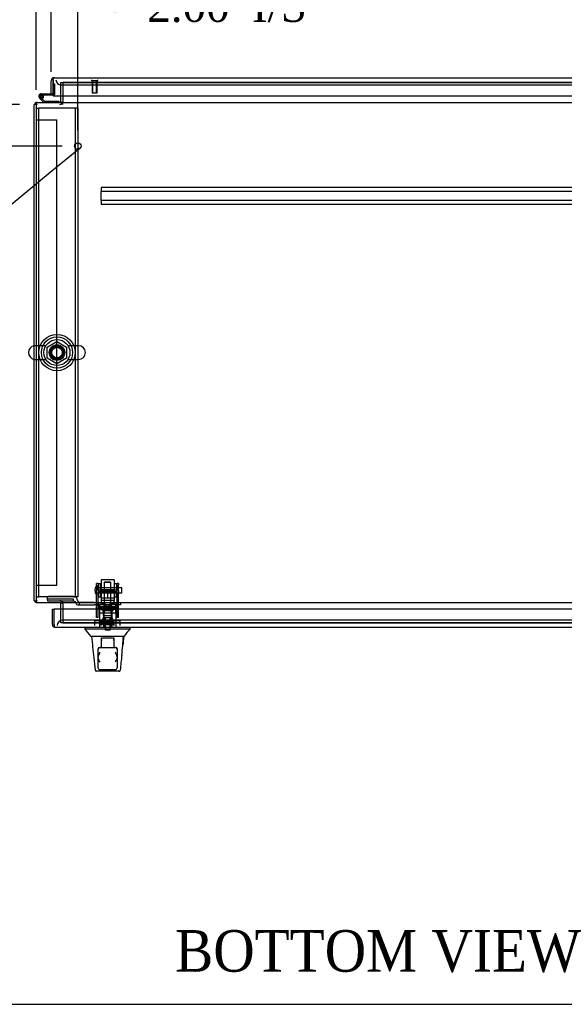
# Model space of a CAD drawing. Header units: inches. Extents: x 1 to 359, y -2 to 239.
# Tile 2 of 22: x 102 to 128, y 1 to 48. Entities that reach past the tile are written whole.
import ezdxf
from ezdxf import colors
from ezdxf.entities.mleader import LeaderData, LeaderLine
from ezdxf.enums import TextEntityAlignment as Align
from ezdxf.lldxf.tags import DXFTag
from ezdxf.math import Vec2, Vec3

# ---------------------------------------------------------------- set-up
doc = ezdxf.new("R2010")
doc.units = ezdxf.units.IN
doc.header["$MEASUREMENT"] = 0
for name, color, linetype in [('COM50677-1', 7, 'Continuous'), ('COM53964-2', 7, 'Continuous'), ('COM55523', 7, 'Continuous'), ('COM55914', 7, 'Continuous'), ('COM70220', 7, 'Continuous'), ('COM70755-3', 7, 'Continuous'), ('COM70838', 7, 'Continuous'), ('COM70839-3', 7, 'Continuous'), ('COM71200-1', 7, 'Continuous'), ('COM71201-3', 7, 'Continuous'), ('COM71202-4', 7, 'Continuous'), ('Default', 7, 'Continuous'), ('HAN86294', 7, 'Continuous'), ('HAN86294_NUT', 7, 'Continuous'), ('HAN86294_SCREW', 7, 'Continuous'), ('HAN86294_WASHER', 7, 'Continuous'), ('HAN_NUT', 7, 'Continuous'), ('NTS18024', 7, 'Continuous'), ('NTS18147', 7, 'Continuous'), ('ROL87452', 7, 'Continuous'), ('RVT17786', 7, 'Continuous'), ('RVT19000', 7, 'Continuous'), ('SCS86415', 7, 'Continuous'), ('SPC87322', 7, 'Continuous'), ('STD26122', 7, 'Continuous'), ('STD26258', 7, 'Continuous'), ('WAF25376', 7, 'Continuous'), ('WAF25377', 7, 'Continuous'), ('WAM254785', 7, 'Continuous'), ('WAM30038', 7, 'Continuous')]:
    doc.layers.add(name, color=color, linetype=linetype)
doc.styles.add('SEACAD_Times_New_Roman', font='times.ttf')
tags = doc.linetypes.add('HIDDEN2', pattern=[0.1875, 0.125, -0.0625]).pattern_tags.tags
tags[6:7] = [DXFTag(74, 4), DXFTag(75, 0), DXFTag(340, '0'), DXFTag(46, 0.0), DXFTag(50, 0.0), DXFTag(44, 0.0), DXFTag(45, 0.0)]
tags[4:5] = [DXFTag(74, 4), DXFTag(75, 0), DXFTag(340, '0'), DXFTag(46, 0.0), DXFTag(50, 0.0), DXFTag(44, 0.0), DXFTag(45, 0.0)]
doc.dimstyles.new('HAMMOND_(STH_-_300x200)', dxfattribs={"dimtxt": 1.5, "dimasz": 1.875, "dimexe": 0.75, "dimexo": 0.75, "dimgap": 0.375, "dimtad": 0, "dimtih": 1, "dimtoh": 1, "dimzin": 0, "dimdsep": 46, "dimtxsty": 'SEACAD_Times_New_Roman', "dimblk1": '_SE_FILLED', "dimblk2": '_SE_FILLED', "dimsah": 1, "dimcen": 0.75, "dimadec": 0, "dimazin": 0, "dimtfac": 0.8, "dimtofl": 0, "dimtmove": 0, "dimatfit": 3, "dimfxl": 1, "dimtolj": 1, "dimtzin": 0, "dimarcsym": 0})

# ---------------------------------------------------------------- blocks, each defined once
blk = doc.blocks.new('_SE_FILLED')
at = {"color": 0}
blk.add_line((0, 0), (-1, 0), dxfattribs=at)
blk.add_solid([(0, 0), (-1, -0.1665), (-1, 0.1665), (0, 0)], dxfattribs=at)
blk = doc.blocks.new('SE2')
at = {"layer": 'COM50677-1', "color": 7, "linetype": 'HIDDEN2'}
for p, q in [((102.369, 43.768), (102.494, 43.768)), ((102.554, 43.768), (102.494, 43.768)), ((102.494, 20.268), (102.494, 43.768)), ((104.184, 43.768), (102.554, 43.768)), ((104.244, 43.768), (104.184, 43.768)), ((104.244, 43.768), (104.244, 20.268)), ((104.369, 43.768), (104.244, 43.768)), ((104.369, 43.768), (104.369, 20.268)), ((102.369, 20.268), (102.494, 20.268)), ((102.554, 20.268), (102.494, 20.268)), ((104.184, 20.268), (102.554, 20.268)), ((104.184, 20.268), (104.244, 20.268)), ((104.369, 20.268), (104.244, 20.268))]:
    blk.add_line(p, q, dxfattribs=at)
blk.add_circle((103.369, 32.018), 0.375, dxfattribs=at)
at = {"layer": 'COM53964-2', "color": 7, "linetype": 'HIDDEN2'}
for p, q in [((102.369, 43.206), (102.507, 43.206)), ((102.507, 43.206), (103.231, 43.206)), ((103.231, 43.206), (103.369, 43.206)), ((103.369, 20.831), (103.369, 43.206)), ((102.369, 20.831), (102.507, 20.831)), ((102.507, 20.831), (103.231, 20.831)), ((103.231, 20.831), (103.369, 20.831))]:
    blk.add_line(p, q, dxfattribs=at)
at = {"layer": 'COM55523', "color": 7, "linetype": 'Continuous'}
for p, q in [((103.181, 44.941), (103.181, 44.941)), ((102.744, 44.048), (102.532, 44.26)), ((102.611, 44.463), (103.181, 44.463)), ((103.181, 44.401), (102.611, 44.401)), ((102.645, 44.234), (102.769, 44.11)), ((102.666, 44.351), (102.727, 44.357)), ((102.769, 44.11), (103.464, 44.11)), ((103.181, 44.463), (103.181, 44.465)), ((103.464, 44.11), (103.464, 44.048))]:
    blk.add_line(p, q, dxfattribs=at)
at = {"layer": 'COM55523', "color": 7, "linetype": 'HIDDEN2'}
for p, q in [((103.181, 44.941), (103.243, 44.941)), ((103.243, 44.941), (103.243, 44.426)), ((102.548, 44.334), (102.548, 44.359)), ((102.575, 44.305), (102.645, 44.234)), ((102.598, 44.409), (102.623, 44.409)), ((102.623, 44.284), (102.598, 44.284)), ((102.728, 44.346), (102.666, 44.346)), ((102.673, 44.359), (102.673, 44.334)), ((103.218, 44.401), (103.181, 44.401))]:
    blk.add_line(p, q, dxfattribs=at)
at = {"layer": 'COM55523', "color": 7, "linetype": 'Continuous'}
blk.add_circle((102.611, 44.346), 0.05, dxfattribs=at)
for radius, start, end in [(0.117, 90, 5.2159), (0.117, 227.608, 287.0274), (0.055, 90, 5.2159), (0.055, 5.2159, 90), (0.117, 5.2159, 28.0398)]:
    blk.add_arc((102.611, 44.346), radius, start, end, dxfattribs=at)
at = {"layer": 'COM55523', "color": 7, "linetype": 'HIDDEN2'}
for centre, radius, start, end in [((102.598, 44.359), 0.05, 90, 180), ((102.598, 44.334), 0.05, 180, 270), ((102.611, 44.346), 0.117, 28.0398, 90), ((102.623, 44.359), 0.05, 0, 90), ((102.623, 44.334), 0.05, 270, 0), ((103.218, 44.426), 0.025, 270, 0)]:
    blk.add_arc(centre, radius, start, end, dxfattribs=at)
at = {"layer": 'COM55914', "color": 7, "linetype": 'HIDDEN2'}
for p, q in [((135.116, 39.953), (105.491, 39.953)), ((105.491, 39.953), (105.491, 39.91)), ((105.491, 39.91), (105.491, 39.808)), ((105.491, 39.808), (105.491, 39.765)), ((105.491, 39.328), (105.491, 39.765)), ((135.116, 39.765), (105.491, 39.765)), ((135.116, 39.328), (105.491, 39.328)), ((105.491, 39.328), (105.491, 39.285)), ((105.491, 39.285), (105.491, 39.183)), ((105.491, 39.183), (105.491, 39.14)), ((135.116, 39.14), (105.491, 39.14))]:
    blk.add_line(p, q, dxfattribs=at)
at = {"layer": 'COM70220', "color": 7, "linetype": 'HIDDEN2'}
for p, q in [((103.571, 44.89), (103.821, 44.89)), ((103.821, 44.89), (136.726, 44.89)), ((103.882, 19.146), (103.632, 19.146)), ((136.787, 19.146), (103.882, 19.146))]:
    blk.add_line(p, q, dxfattribs=at)
for centre, start, end in [((103.571, 45.14), 180, 270), ((103.632, 18.896), 90, 180)]:
    blk.add_arc(centre, 0.25, start, end, dxfattribs=at)
at = {"layer": 'COM70755-3', "color": 7, "linetype": 'HIDDEN2'}
for p, q in [((103.649, 45.015), (103.649, 45.015)), ((136.959, 45.015), (103.649, 45.015)), ((103.619, 43.953), (103.619, 44.048)), ((103.649, 43.953), (103.649, 44.096)), ((103.619, 20.083), (103.619, 19.988)), ((103.649, 19.94), (103.649, 20.083)), ((103.649, 19.021), (103.649, 19.021)), ((103.649, 19.021), (136.959, 19.021))]:
    blk.add_line(p, q, dxfattribs=at)
at = {"layer": 'COM70838', "color": 7, "linetype": 'HIDDEN2'}
for p, q in [((102.919, 20.145), (102.919, 20.272)), ((102.919, 20.145), (102.919, 20.064)), ((104.164, 20.064), (102.919, 20.064)), ((104.164, 20.29), (103.044, 20.29)), ((104.164, 20.164), (103.044, 20.164)), ((104.164, 20.061), (104.164, 20.164)), ((104.289, 19.936), (104.289, 19.938)), ((104.357, 20.12), (104.357, 20.097)), ((104.446, 19.878), (104.446, 20.006)), ((105.16, 20.003), (104.474, 20.003)), ((105.16, 20.003), (105.248, 20.003)), ((105.248, 20.003), (105.786, 20.003)), ((105.822, 20.003), (106.304, 20.003)), ((106.304, 20.003), (106.429, 20.003)), ((106.429, 20.003), (106.429, 19.878)), ((104.349, 19.878), (104.446, 19.878)), ((104.446, 19.878), (105.16, 19.878)), ((105.248, 19.878), (105.16, 19.878)), ((106.304, 19.878), (105.248, 19.878)), ((106.429, 19.878), (106.304, 19.878))]:
    blk.add_line(p, q, dxfattribs=at)
for centre, radius, start, end in [((104.164, 20.097), 0.193, 0, 90), ((104.164, 19.936), 0.125, 0, 90), ((104.349, 19.938), 0.06, 180, 270), ((104.474, 20.12), 0.117, 180, 256.4554), ((104.474, 20.12), 0.117, 256.4554, 270)]:
    blk.add_arc(centre, radius, start, end, dxfattribs=at)
for centre, major_axis, start_param, end_param in [((103.044, 20.272), (-0.125, 0), 4.712389, 6.283185), ((103.044, 20.145), (0.125, 0), 1.570796, 3.141593)]:
    blk.add_ellipse(centre, major_axis=major_axis, ratio=0.145455, start_param=start_param, end_param=end_param, dxfattribs=at)
at = {"layer": 'COM70839-3', "color": 7, "linetype": 'HIDDEN2'}
for p, q in [((105.273, 20.835), (105.273, 20.912)), ((105.343, 20.912), (105.273, 20.912)), ((105.343, 20.912), (105.343, 20.835)), ((106.265, 20.835), (106.265, 20.912)), ((106.335, 20.912), (106.265, 20.912)), ((106.335, 20.912), (106.335, 20.835)), ((105.273, 20.835), (105.273, 20.575)), ((105.273, 20.412), (105.273, 20.575)), ((105.273, 19.281), (105.273, 20.412)), ((105.343, 20.575), (105.343, 20.835)), ((106.265, 20.592), (105.343, 20.592)), ((105.343, 20.575), (105.343, 20.412)), ((105.343, 20.527), (106.265, 20.527)), ((105.343, 19.281), (105.343, 20.412)), ((106.265, 20.835), (106.265, 20.575)), ((106.265, 20.412), (106.265, 20.575)), ((106.265, 19.281), (106.265, 20.412)), ((106.335, 20.575), (106.335, 20.835)), ((106.335, 20.575), (106.335, 20.412)), ((106.335, 19.281), (106.335, 20.412)), ((106.265, 19.733), (105.343, 19.733)), ((105.273, 19.272), (105.273, 19.281)), ((105.343, 19.272), (105.273, 19.272)), ((105.343, 19.281), (105.343, 19.272)), ((106.265, 19.272), (106.265, 19.281)), ((106.335, 19.272), (106.265, 19.272)), ((106.335, 19.281), (106.335, 19.272))]:
    blk.add_line(p, q, dxfattribs=at)
at = {"layer": 'COM71200-1', "color": 7, "linetype": 'HIDDEN2'}
for p, q in [((103.649, 45.015), (103.649, 44.096)), ((103.649, 19.94), (103.649, 19.021))]:
    blk.add_line(p, q, dxfattribs=at)
at = {"layer": 'COM71200-1', "color": 7, "linetype": 'Continuous'}
for p, q in [((102.274, 20.083), (102.274, 43.953)), ((102.369, 43.953), (102.274, 43.953)), ((102.274, 20.083), (102.369, 20.083))]:
    blk.add_line(p, q, dxfattribs=at)
at = {"layer": 'COM71200-1', "color": 7, "linetype": 'HIDDEN2'}
for centre, radius, start, end in [((102.417, 43.905), 0.143, 90, 109.6129), ((103.506, 44.096), 0.143, 270, 0), ((102.417, 43.905), 0.048, 90, 180), ((102.417, 20.131), 0.048, 180, 270), ((102.417, 20.131), 0.143, 250.3871, 270), ((103.506, 19.94), 0.143, 0, 90)]:
    blk.add_arc(centre, radius, start, end, dxfattribs=at)
at = {"layer": 'COM71200-1', "color": 7, "linetype": 'Continuous'}
for centre, radius, start, end in [((103.506, 44.096), 0.048, 270, 0), ((102.417, 43.905), 0.143, 109.6129, 160.3871), ((102.417, 20.131), 0.143, 199.6129, 250.3871), ((103.506, 19.94), 0.048, 0, 90)]:
    blk.add_arc(centre, radius, start, end, dxfattribs=at)
at = {"layer": 'COM71201-3', "color": 7, "linetype": 'HIDDEN2'}
for p, q in [((103.554, 44.36), (103.554, 45.015)), ((103.554, 45.015), (137.054, 45.015)), ((103.554, 19.021), (103.554, 19.676)), ((137.054, 19.021), (103.554, 19.021))]:
    blk.add_line(p, q, dxfattribs=at)
at = {"layer": 'COM71201-3', "color": 7, "linetype": 'Continuous'}
for p, q in [((102.369, 44.048), (138.239, 44.048)), ((102.369, 44.048), (102.369, 43.905)), ((103.554, 44.096), (103.554, 44.36)), ((103.554, 44.096), (103.554, 44.048)), ((102.369, 43.905), (102.369, 20.131)), ((102.369, 20.131), (102.369, 19.988)), ((138.239, 19.988), (102.369, 19.988)), ((103.554, 19.988), (103.554, 19.94)), ((103.554, 19.676), (103.554, 19.94))]:
    blk.add_line(p, q, dxfattribs=at)
at = {"layer": 'COM71202-4', "color": 7, "linetype": 'Continuous'}
for p, q in [((103.086, 44.465), (103.086, 45.092)), ((103.181, 45.155), (103.142, 45.206)), ((103.181, 45.092), (103.181, 45.206)), ((103.181, 45.155), (103.181, 45.092)), ((103.181, 45.092), (103.181, 44.36)), ((103.181, 45.092), (103.181, 45.092)), ((103.181, 44.465), (103.181, 45.092)), ((103.229, 45.235), (103.228, 45.235)), ((103.229, 45.235), (137.318, 45.235)), ((103.229, 45.235), (103.229, 45.235)), ((103.086, 44.465), (103.181, 44.465)), ((103.181, 44.36), (137.366, 44.36)), ((103.147, 19.676), (103.242, 19.676)), ((103.147, 18.944), (103.147, 19.676)), ((137.427, 19.676), (103.242, 19.676)), ((103.242, 18.944), (103.242, 19.676)), ((103.242, 18.944), (103.242, 19.676)), ((103.242, 18.944), (103.242, 18.944)), ((103.242, 18.944), (103.242, 18.831)), ((103.242, 18.944), (103.242, 18.881)), ((103.242, 18.881), (103.203, 18.831)), ((103.289, 18.801), (103.29, 18.801)), ((137.379, 18.801), (103.29, 18.801)), ((103.29, 18.801), (103.29, 18.801)), ((103.29, 18.801), (103.29, 18.801))]:
    blk.add_line(p, q, dxfattribs=at)
for centre, start, end in [((103.229, 45.092), 127.5036, 180), ((103.229, 45.092), 90.1561, 127.5036), ((103.229, 45.092), 90, 90.0762), ((103.29, 18.944), 180, 232.4964), ((103.29, 18.944), 232.4964, 269.8439), ((103.29, 18.944), 269.9238, 270)]:
    blk.add_arc(centre, 0.143, start, end, dxfattribs=at)
for points in [[(103.181, 45.206), (103.189, 45.215), (103.197, 45.222), (103.209, 45.23), (103.213, 45.232), (103.221, 45.234), (103.225, 45.235), (103.229, 45.235)], [(103.242, 18.831), (103.25, 18.821), (103.258, 18.814), (103.27, 18.806), (103.274, 18.804), (103.282, 18.802), (103.286, 18.801), (103.29, 18.801)]]:
    blk.add_open_spline(points, degree=3, knots=[0, 0, 0, 0, 0.5, 0.5, 0.75, 0.75, 1, 1, 1, 1], dxfattribs=at)
at = {"layer": 'HAN86294', "color": 7, "linetype": 'HIDDEN2'}
for p, q in [((105.674, 20.993), (105.644, 20.963)), ((105.964, 20.963), (105.644, 20.963)), ((105.644, 20.963), (105.644, 20.003)), ((105.674, 20.993), (105.934, 20.993)), ((105.964, 20.963), (105.934, 20.993)), ((105.964, 20.003), (105.964, 20.963)), ((105.408, 19.503), (105.604, 19.503)), ((105.408, 19.503), (105.408, 18.801)), ((105.604, 19.503), (106.003, 19.503)), ((105.604, 19.503), (105.604, 18.801)), ((105.644, 19.628), (105.644, 19.503)), ((105.644, 19.628), (105.804, 19.628)), ((105.804, 19.628), (105.964, 19.628)), ((105.964, 19.628), (105.964, 19.503)), ((106.003, 19.503), (106.199, 19.503)), ((106.003, 19.503), (106.003, 18.801)), ((106.199, 19.503), (106.199, 18.801)), ((105.966, 18.926), (105.641, 18.926)), ((105.641, 18.926), (105.641, 18.801)), ((105.966, 18.801), (105.966, 18.926))]:
    blk.add_line(p, q, dxfattribs=at)
at = {"layer": 'HAN86294', "color": 7, "linetype": 'Continuous'}
for p, q in [((104.714, 18.801), (104.714, 18.718)), ((105.065, 18.721), (104.714, 18.721)), ((105.545, 18.721), (105.065, 18.721)), ((105.693, 18.721), (105.545, 18.721)), ((105.745, 18.721), (105.693, 18.721)), ((105.863, 18.721), (105.745, 18.721)), ((106.309, 18.721), (105.863, 18.721)), ((106.542, 18.721), (106.309, 18.721)), ((106.894, 18.721), (106.542, 18.721)), ((106.894, 18.718), (106.894, 18.801)), ((105.337, 18.366), (105.014, 18.366)), ((105.447, 18.366), (105.337, 18.366)), ((105.745, 18.366), (105.447, 18.366)), ((105.504, 18.257), (105.504, 18.297)), ((105.504, 17.826), (105.504, 18.257)), ((105.534, 18.301), (105.719, 18.301)), ((105.719, 18.301), (105.889, 18.301)), ((105.863, 18.366), (105.745, 18.366)), ((105.903, 18.366), (105.863, 18.366)), ((105.889, 18.301), (106.074, 18.301)), ((105.995, 18.366), (105.903, 18.366)), ((106.063, 18.366), (105.995, 18.366)), ((106.271, 18.366), (106.063, 18.366)), ((106.104, 18.297), (106.104, 18.257)), ((106.104, 18.257), (106.104, 17.826)), ((106.383, 18.366), (106.271, 18.366)), ((106.583, 18.366), (106.383, 18.366)), ((105.349, 17.736), (105.349, 17.766)), ((105.349, 17.329), (105.349, 17.736)), ((105.409, 17.826), (105.439, 17.826)), ((105.439, 17.826), (106.169, 17.826)), ((106.169, 17.826), (106.199, 17.826)), ((106.259, 17.766), (106.259, 17.736)), ((106.259, 17.736), (106.259, 17.329)), ((105.349, 16.856), (105.349, 17.329)), ((106.259, 17.329), (106.259, 16.856)), ((105.199, 16.74), (105.198, 16.742)), ((106.35, 16.686), (105.258, 16.686)), ((105.439, 16.766), (106.169, 16.766)), ((106.41, 16.741), (106.409, 16.74))]:
    blk.add_line(p, q, dxfattribs=at)
for centre, radius, start, end in [((92.598, 8.177), 16.062, 39.3746, 41.0327), ((110.686, 15.089), 5.251, 136.2334, 141.3827), ((167.058, 24.411), 62.32, 185.56591, 186.52159), ((90.669, 19.363), 15.93, 353.1476, 356.4108), ((105.439, 17.736), 0.09, 90, 180), ((105.409, 17.766), 0.06, 90, 180), ((106.169, 17.736), 0.09, 0, 90), ((106.199, 17.766), 0.06, 0, 90), ((105.39, 17.329), 0.0411, 180.0026, 181.6536), ((105.608, 17.337), 0.259, 182.0981, 229.2851), ((106, 17.337), 0.259, 310.7149, 357.9019), ((106.218, 17.329), 0.0411, 358.3464, 359.9974), ((105.258, 16.746), 0.06, 185.5758, 270.0089), ((105.439, 16.856), 0.09, 180, 270), ((106.169, 16.856), 0.09, 270, 0), ((106.35, 16.746), 0.06, 269.9925, 354.0071)]:
    blk.add_arc(centre, radius, start, end, dxfattribs=at)
for points, knots in [([(105.504, 18.297), (105.504, 18.298), (105.505, 18.299), (105.508, 18.3), (105.51, 18.301), (105.518, 18.301), (105.526, 18.301), (105.534, 18.301)], [0, 0, 0, 0, 0.25, 0.25, 0.5, 0.5, 1, 1, 1, 1]), ([(105.534, 18.176), (105.527, 18.19), (105.52, 18.204), (105.511, 18.225), (105.509, 18.232), (105.505, 18.245), (105.504, 18.251), (105.504, 18.257)], [0, 0, 0, 0, 0.5, 0.5, 0.75, 0.75, 1, 1, 1, 1]), ([(106.074, 18.301), (106.078, 18.301), (106.082, 18.301), (106.089, 18.301), (106.092, 18.301), (106.098, 18.301), (106.1, 18.3), (106.103, 18.299), (106.104, 18.298), (106.104, 18.297)], [0, 0, 0, 0, 0.25, 0.25, 0.5, 0.5, 0.75, 0.75, 1, 1, 1, 1]), ([(106.104, 18.257), (106.104, 18.251), (106.103, 18.245), (106.099, 18.232), (106.096, 18.225), (106.088, 18.204), (106.081, 18.19), (106.074, 18.176)], [0, 0, 0, 0, 0.25, 0.25, 0.5, 0.5, 1, 1, 1, 1]), ([(105.349, 17.328), (105.349, 17.349), (105.353, 17.372), (105.362, 17.407), (105.365, 17.419), (105.372, 17.443), (105.376, 17.454), (105.389, 17.49), (105.398, 17.514), (105.413, 17.55), (105.418, 17.562), (105.429, 17.587), (105.434, 17.599), (105.439, 17.611)], [0, 0, 0, 0, 0.25, 0.25, 0.375, 0.375, 0.5, 0.5, 0.75, 0.75, 0.875, 0.875, 1, 1, 1, 1]), ([(106.169, 17.611), (106.174, 17.599), (106.179, 17.587), (106.189, 17.562), (106.195, 17.55), (106.209, 17.514), (106.219, 17.49), (106.231, 17.454), (106.235, 17.443), (106.243, 17.419), (106.246, 17.407), (106.255, 17.372), (106.259, 17.349), (106.259, 17.328)], [0, 0, 0, 0, 0.125, 0.125, 0.25, 0.25, 0.5, 0.5, 0.625, 0.625, 0.75, 0.75, 1, 1, 1, 1])]:
    blk.add_open_spline(points, degree=3, knots=knots, dxfattribs=at)
for points in [[(106.579, 18.366), (106.564, 18.223), (106.549, 18.08), (106.534, 17.938)], [(105.141, 17.332), (105.16, 17.136), (105.179, 16.939), (105.198, 16.742)], [(106.485, 17.463), (106.46, 17.222), (106.435, 16.982), (106.41, 16.741)]]:
    blk.add_open_spline(points, degree=3, dxfattribs=at)
at = {"layer": 'HAN86294_NUT', "color": 7, "linetype": 'HIDDEN2'}
for p, q in [((105.471, 20.595), (105.471, 20.545)), ((105.471, 20.545), (105.638, 20.545)), ((105.471, 20.545), (105.471, 20.22)), ((105.501, 20.625), (106.106, 20.625)), ((105.638, 20.545), (105.804, 20.545)), ((105.804, 20.545), (105.97, 20.545)), ((105.804, 20.545), (105.804, 20.22)), ((105.97, 20.545), (106.136, 20.545)), ((106.136, 20.545), (106.136, 20.595)), ((106.136, 20.545), (106.136, 20.22)), ((105.471, 20.22), (105.804, 20.22)), ((105.804, 20.22), (106.136, 20.22))]:
    blk.add_line(p, q, dxfattribs=at)
for centre, start, end in [((105.501, 20.595), 90, 180), ((106.106, 20.595), 0, 90)]:
    blk.add_arc(centre, 0.03, start, end, dxfattribs=at)
at = {"layer": 'HAN86294_SCREW', "color": 7, "linetype": 'HIDDEN2'}
for p, q in [((106.066, 19.116), (105.541, 19.116)), ((105.541, 19.116), (105.541, 19.046)), ((106.066, 19.046), (105.541, 19.046)), ((105.693, 19.253), (105.582, 19.253)), ((105.582, 19.253), (105.582, 19.116)), ((105.688, 19.046), (105.688, 18.671)), ((105.915, 19.253), (105.693, 19.253)), ((105.693, 19.253), (105.693, 19.116)), ((106.026, 19.253), (105.915, 19.253)), ((105.915, 19.253), (105.915, 19.116)), ((105.92, 18.671), (105.92, 19.046)), ((106.026, 19.253), (106.026, 19.116)), ((106.066, 19.046), (106.066, 19.116)), ((105.92, 18.671), (105.688, 18.671))]:
    blk.add_line(p, q, dxfattribs=at)
at = {"layer": 'HAN86294_WASHER', "color": 7, "linetype": 'HIDDEN2'}
for p, q in [((105.492, 19.016), (106.115, 19.016)), ((105.492, 19.016), (105.492, 18.956)), ((105.492, 18.956), (106.115, 18.956)), ((105.492, 18.956), (105.492, 18.896)), ((105.492, 18.956), (106.115, 18.956)), ((106.115, 18.956), (106.115, 19.016)), ((106.115, 18.896), (106.115, 18.956))]:
    blk.add_line(p, q, dxfattribs=at)
at = {"layer": 'HAN_NUT', "color": 7, "linetype": 'HIDDEN2'}
for p, q in [((105.498, 19.111), (105.192, 19.111)), ((105.192, 18.896), (105.192, 19.111)), ((106.11, 19.111), (105.498, 19.111)), ((105.498, 18.896), (105.498, 19.111)), ((106.416, 19.111), (106.11, 19.111)), ((106.11, 18.896), (106.11, 19.111)), ((106.416, 18.896), (106.416, 19.111))]:
    blk.add_line(p, q, dxfattribs=at)
at = {"layer": 'NTS18024', "color": 7, "linetype": 'HIDDEN2'}
for p, q in [((102.904, 32.281), (103.369, 32.553)), ((102.904, 31.755), (102.904, 32.281)), ((103.369, 32.553), (103.834, 32.281)), ((103.834, 32.281), (103.834, 31.755)), ((103.364, 31.48), (102.904, 31.755)), ((103.834, 31.755), (103.364, 31.48))]:
    blk.add_line(p, q, dxfattribs=at)
blk.add_circle((103.369, 32.018), 0.263, dxfattribs=at)
at = {"layer": 'NTS18147', "color": 7, "linetype": 'HIDDEN2'}
for p, q in [((105.341, 19.867), (105.341, 19.929)), ((105.404, 19.929), (105.341, 19.929)), ((105.404, 19.929), (105.341, 19.929)), ((105.404, 19.867), (105.404, 19.929)), ((105.604, 19.929), (105.572, 19.929)), ((105.604, 19.929), (105.572, 19.929)), ((106.035, 19.929), (106.004, 19.929)), ((106.035, 19.929), (106.004, 19.929)), ((106.204, 19.867), (106.204, 19.929)), ((106.267, 19.929), (106.204, 19.929)), ((106.267, 19.929), (106.204, 19.929)), ((106.267, 19.867), (106.267, 19.929)), ((105.409, 19.867), (105.341, 19.867)), ((105.341, 19.867), (105.341, 19.804)), ((105.409, 19.867), (105.341, 19.867)), ((105.341, 19.804), (105.409, 19.804)), ((105.341, 19.804), (105.409, 19.804)), ((105.341, 19.804), (105.341, 19.804)), ((105.409, 19.804), (105.409, 19.867)), ((105.409, 19.804), (105.736, 19.804)), ((105.409, 19.804), (105.736, 19.804)), ((105.409, 19.804), (105.409, 19.804)), ((105.584, 19.804), (105.584, 19.367)), ((105.872, 19.867), (105.736, 19.867)), ((105.736, 19.867), (105.736, 19.804)), ((105.872, 19.867), (105.736, 19.867)), ((105.736, 19.804), (105.872, 19.804)), ((105.736, 19.804), (105.872, 19.804)), ((105.736, 19.804), (105.736, 19.804)), ((105.872, 19.804), (105.872, 19.867)), ((105.872, 19.804), (106.199, 19.804)), ((105.872, 19.804), (106.199, 19.804)), ((105.872, 19.804), (105.872, 19.804)), ((106.024, 19.367), (106.024, 19.804)), ((106.267, 19.867), (106.199, 19.867)), ((106.199, 19.867), (106.199, 19.804)), ((106.267, 19.867), (106.199, 19.867)), ((106.199, 19.804), (106.267, 19.804)), ((106.199, 19.804), (106.267, 19.804)), ((106.199, 19.804), (106.199, 19.804)), ((106.267, 19.804), (106.267, 19.867)), ((106.267, 19.804), (106.267, 19.804)), ((105.584, 19.367), (106.024, 19.367)), ((105.584, 19.367), (106.024, 19.367)), ((105.584, 19.367), (105.584, 19.367)), ((106.024, 19.367), (106.024, 19.367))]:
    blk.add_line(p, q, dxfattribs=at)
for centre, start_param, end_param in [((105.572, 19.611), 2.506883, 3.776302), ((105.572, 19.611), 2.506883, 3.141593), ((105.604, 19.611), 2.506883, 3.141593), ((105.604, 19.611), 2.506883, 3.141593), ((106.004, 19.611), 3.141593, 3.776302), ((106.004, 19.611), 3.141593, 3.776302), ((106.035, 19.611), 2.506883, 3.776302), ((106.035, 19.611), 3.141593, 3.776302)]:
    blk.add_ellipse(centre, major_axis=(0, -0.318), ratio=0.866025, start_param=start_param, end_param=end_param, dxfattribs=at)
at = {"layer": 'ROL87452', "color": 7, "linetype": 'HIDDEN2'}
for p, q in [((105.491, 21.083), (105.491, 20.083)), ((106.116, 21.083), (105.491, 21.083)), ((106.116, 21.083), (106.116, 20.083))]:
    blk.add_line(p, q, dxfattribs=at)
at = {"layer": 'RVT17786', "color": 7, "linetype": 'HIDDEN2'}
for p, q in [((106.483, 20.708), (105.273, 20.708)), ((105.273, 20.458), (106.483, 20.458)), ((106.483, 20.458), (106.483, 20.708))]:
    blk.add_line(p, q, dxfattribs=at)
blk.add_arc((105.506, 20.583), 0.318, 137.1291, 222.8709, dxfattribs=at)
at = {"layer": 'RVT19000', "color": 7, "linetype": 'HIDDEN2'}
for p, q in [((105.491, 20.116), (106.116, 20.116)), ((105.491, 20.083), (105.491, 20.003)), ((105.609, 20.003), (105.609, 19.878)), ((105.786, 20.003), (105.822, 20.003)), ((105.999, 19.878), (105.999, 20.003)), ((106.116, 20.003), (106.116, 20.083)), ((105.663, 19.878), (105.663, 19.666)), ((105.663, 19.666), (105.944, 19.666)), ((105.944, 19.666), (105.944, 19.878))]:
    blk.add_line(p, q, dxfattribs=at)
at = {"layer": 'SCS86415', "color": 7, "linetype": 'HIDDEN2'}
for p, q in [((102.839, 32.349), (102.333, 32.349)), ((104.405, 32.349), (103.899, 32.349)), ((102.333, 31.687), (102.839, 31.687)), ((103.899, 31.687), (104.405, 31.687))]:
    blk.add_line(p, q, dxfattribs=at)
for radius in [0.625, 0.312, 0.252]:
    blk.add_circle((103.369, 32.018), radius, dxfattribs=at)
at = {"layer": 'SCS86415', "color": 7, "linetype": 'Continuous'}
blk.add_arc((102.333, 32.018), 0.331, 100.3132, 259.6868, dxfattribs=at)
at = {"layer": 'SCS86415', "color": 7, "linetype": 'HIDDEN2'}
for centre, start, end in [((102.333, 32.018), 90, 100.3132), ((104.405, 32.018), 270, 90), ((102.333, 32.018), 259.6868, 270)]:
    blk.add_arc(centre, 0.331, start, end, dxfattribs=at)
at = {"layer": 'SPC87322', "color": 7, "linetype": 'HIDDEN2'}
for p, q in [((105.566, 20.003), (105.566, 19.878)), ((105.576, 20.003), (105.576, 19.878)), ((106.031, 20.003), (106.031, 19.878)), ((106.041, 20.003), (106.041, 19.878)), ((105.411, 19.878), (105.411, 19.503)), ((106.196, 19.503), (106.196, 19.878))]:
    blk.add_line(p, q, dxfattribs=at)
at = {"layer": 'STD26122', "color": 7, "linetype": 'HIDDEN2'}
for p, q in [((105.654, 19.896), (105.619, 19.861)), ((105.654, 19.896), (105.954, 19.896)), ((105.989, 19.861), (105.954, 19.896)), ((105.989, 19.861), (105.619, 19.861)), ((105.619, 19.861), (105.619, 18.896)), ((105.989, 18.896), (105.989, 19.861))]:
    blk.add_line(p, q, dxfattribs=at)
at = {"layer": 'STD26258', "color": 7, "linetype": 'HIDDEN2'}
for p, q in [((105.025, 45.14), (105.025, 45.109)), ((105.025, 45.109), (105.337, 45.109)), ((105.056, 45.109), (105.056, 44.515)), ((105.087, 44.515), (105.087, 45.109)), ((105.275, 44.515), (105.275, 45.109)), ((105.306, 44.515), (105.306, 45.109)), ((105.337, 45.109), (105.337, 45.14)), ((105.056, 44.515), (105.306, 44.515))]:
    blk.add_line(p, q, dxfattribs=at)
blk.add_circle((104.369, 41.953), 0.156, dxfattribs=at)
at = {"layer": 'WAF25376', "color": 7, "linetype": 'HIDDEN2'}
for p, q in [((105.367, 20.268), (105.367, 20.898)), ((105.467, 20.898), (105.367, 20.898)), ((105.467, 20.268), (105.467, 20.898)), ((106.141, 20.268), (106.141, 20.898)), ((106.241, 20.898), (106.141, 20.898)), ((106.241, 20.268), (106.241, 20.898)), ((105.367, 20.268), (105.467, 20.268)), ((106.141, 20.268), (106.241, 20.268))]:
    blk.add_line(p, q, dxfattribs=at)
at = {"layer": 'WAF25377', "color": 7, "linetype": 'HIDDEN2'}
for radius in [0.875, 0.34]:
    blk.add_circle((103.369, 32.018), radius, dxfattribs=at)
at = {"layer": 'WAM254785', "color": 7, "linetype": 'HIDDEN2'}
for radius in [0.75, 0.312]:
    blk.add_circle((103.369, 32.018), radius, dxfattribs=at)
at = {"layer": 'WAM30038', "color": 7, "linetype": 'HIDDEN2'}
for p, q in [((106.179, 19.679), (105.429, 19.679)), ((105.429, 19.679), (105.429, 19.655)), ((106.179, 19.679), (105.429, 19.679)), ((106.179, 19.655), (105.429, 19.655)), ((106.179, 19.655), (105.429, 19.655)), ((105.429, 19.655), (105.429, 19.655)), ((105.63, 19.591), (105.576, 19.591)), ((105.63, 19.591), (105.576, 19.591)), ((105.602, 19.636), (105.63, 19.591)), ((105.602, 19.636), (105.63, 19.591)), ((105.643, 19.607), (105.618, 19.646)), ((105.655, 19.591), (105.627, 19.636)), ((105.655, 19.591), (105.627, 19.636)), ((105.63, 19.591), (105.643, 19.607)), ((105.63, 19.591), (105.643, 19.607)), ((105.643, 19.607), (105.643, 19.607)), ((105.786, 19.591), (105.655, 19.591)), ((105.786, 19.591), (105.655, 19.591)), ((105.786, 19.636), (105.786, 19.591)), ((105.821, 19.591), (105.821, 19.636)), ((105.953, 19.591), (105.821, 19.591)), ((105.953, 19.591), (105.821, 19.591)), ((105.981, 19.636), (105.953, 19.591)), ((105.981, 19.636), (105.953, 19.591)), ((105.989, 19.646), (105.965, 19.607)), ((105.965, 19.607), (105.978, 19.591)), ((105.965, 19.607), (105.978, 19.591)), ((105.965, 19.607), (105.965, 19.607)), ((105.978, 19.591), (106.006, 19.636)), ((105.978, 19.591), (106.006, 19.636)), ((106.032, 19.591), (105.978, 19.591)), ((106.032, 19.591), (105.978, 19.591)), ((106.179, 19.655), (106.179, 19.679)), ((106.179, 19.655), (106.179, 19.655))]:
    blk.add_line(p, q, dxfattribs=at)
for centre, radius, start, end in [((104.901, 19.071), 0.85, 41.7058, 43.4493), ((105.804, 19.637), 0.0181, 91.7718, 183.073), ((105.803, 19.637), 0.0182, 357.1609, 87.9942), ((106.71, 19.068), 0.854, 136.5547, 138.2901)]:
    blk.add_arc(centre, radius, start, end, dxfattribs=at)
for points, knots in [([(105.576, 19.591), (105.564, 19.604), (105.553, 19.617), (105.541, 19.63), (105.539, 19.632), (105.537, 19.634), (105.536, 19.636)], [0, 0, 0, 0, 0.858552, 0.858552, 0.858552, 1, 1, 1, 1]), ([(105.597, 19.65), (105.597, 19.649), (105.597, 19.649), (105.597, 19.645), (105.599, 19.64), (105.602, 19.636)], [0.4389304, 0.4389304, 0.4389304, 0.4389304, 0.5, 0.5, 1, 1, 1, 1]), ([(105.627, 19.636), (105.625, 19.638), (105.624, 19.64), (105.62, 19.644), (105.618, 19.646), (105.614, 19.65), (105.611, 19.652), (105.606, 19.654), (105.604, 19.655), (105.602, 19.655)], [0, 0, 0, 0, 0.25, 0.25, 0.5, 0.5, 0.75, 0.75, 1, 1, 1, 1]), ([(106.006, 19.655), (106.004, 19.655), (106.001, 19.654), (105.996, 19.652), (105.994, 19.65), (105.987, 19.645), (105.984, 19.64), (105.981, 19.636)], [0, 0, 0, 0, 0.25, 0.25, 0.5, 0.5, 1, 1, 1, 1]), ([(106.006, 19.636), (106.007, 19.638), (106.008, 19.64), (106.01, 19.644), (106.011, 19.646), (106.011, 19.649), (106.011, 19.649), (106.011, 19.65)], [0, 0, 0, 0, 0.25, 0.25, 0.5, 0.5, 0.5626015, 0.5626015, 0.5626015, 0.5626015]), ([(106.072, 19.636), (106.07, 19.634), (106.068, 19.632), (106.066, 19.63), (106.055, 19.617), (106.044, 19.604), (106.032, 19.591)], [0, 0, 0, 0, 0.141448, 0.141448, 0.141448, 1, 1, 1, 1])]:
    blk.add_open_spline(points, degree=3, knots=knots, dxfattribs=at)
blk = doc.blocks.new('DMBLK4630')
at = {"layer": 'Default', "linetype": 'Continuous'}
for points in [[(100.494, 48.984), (100.494, 48.359), (102.369, 48.672)], [(106.244, 48.984), (104.369, 48.672), (106.244, 48.359)]]:
    blk.add_hatch(color=7, dxfattribs=at).paths.add_polyline_path(points)
at = {"layer": 'Default', "color": 7, "linetype": 'Continuous'}
for p, q in [((102.369, 44.655), (102.369, 49.422)), ((104.369, 42.703), (104.369, 49.422)), ((98.619, 48.672), (102.369, 48.672)), ((104.369, 48.672), (106.437, 48.672)), ((106.437, 48.672), (107.187, 48.672))]:
    blk.add_line(p, q, dxfattribs=at)
at = {"layer": 'Default', "color": 7, "linetype": 'Continuous', "style": 'SEACAD_Times_New_Roman'}
for s, p in [('2.00', (107.712, 49.422)), ('I/S', (112.743, 49.422))]:
    blk.add_text(s, height=1.5, dxfattribs=at).set_placement(p, align=Align.TOP_LEFT)
blk = doc.blocks.new('DMBLK4631')
at = {"layer": 'Default', "linetype": 'Continuous'}
for points in [[(96.749, 45.828), (97.061, 43.953), (97.374, 45.828)], [(96.749, 40.078), (97.374, 40.078), (97.061, 41.953)]]:
    blk.add_hatch(color=7, dxfattribs=at).paths.add_polyline_path(points)
at = {"layer": 'Default', "color": 7, "linetype": 'Continuous'}
for p, q in [((97.061, 46.936), (96.311, 46.936)), ((97.061, 46.936), (97.061, 43.953)), ((101.571, 43.953), (96.311, 43.953)), ((103.619, 41.953), (96.311, 41.953)), ((97.061, 41.953), (97.061, 38.203))]:
    blk.add_line(p, q, dxfattribs=at)
at = {"layer": 'Default', "color": 7, "linetype": 'Continuous', "style": 'SEACAD_Times_New_Roman'}
for s, p in [('2.00', (88.16, 47.686)), ('I/S', (93.191, 47.686))]:
    blk.add_text(s, height=1.5, dxfattribs=at).set_placement(p, align=Align.TOP_LEFT)
blk = doc.blocks.new('DMBLK4632')
at = {"layer": 'Default', "linetype": 'Continuous'}
for points in [[(104.961, 53.967), (103.086, 53.654), (104.961, 53.342)], [(135.586, 53.967), (135.586, 53.342), (137.461, 53.654)]]:
    blk.add_hatch(color=7, dxfattribs=at).paths.add_polyline_path(points)
at = {"layer": 'Default', "color": 7, "linetype": 'Continuous'}
for p, q in [((103.086, 45.529), (103.086, 54.404)), ((137.461, 45.476), (137.461, 54.404)), ((103.086, 53.654), (116.603, 53.654)), ((123.944, 53.654), (137.461, 53.654))]:
    blk.add_line(p, q, dxfattribs=at)
at = {"layer": 'Default', "color": 7, "linetype": 'Continuous', "style": 'SEACAD_Times_New_Roman'}
for s, p in [('34.38', (117.714, 54.404)), ('DOOR', (117.128, 52.154))]:
    blk.add_text(s, height=1.5, dxfattribs=at).set_placement(p, align=Align.TOP_LEFT)
blk = doc.blocks.new('BORDER')
at = {"layer": 'Default', "color": 7, "linetype": 'Continuous'}
blk.add_line((-41.86, 0), (0, 0), dxfattribs=at)

msp = doc.modelspace()

# ---------------------------------------------------------------- block references
at = {"layer": 'Default', "color": 7, "xscale": 8.55, "yscale": 8.55, "zscale": 8.55}
msp.add_blockref('BORDER', (359.223, 0.67), dxfattribs=at)
at = {"layer": 'Default'}
msp.add_blockref('SE2', (0, 0), dxfattribs=at)

# ---------------------------------------------------------------- texts
at = {"layer": 'Default', "color": 7, "linetype": 'Continuous', "style": 'SEACAD_Times_New_Roman'}
msp.add_text('BOTTOM VIEW', height=2, dxfattribs=at).set_placement((109.041, 4.24), align=Align.TOP_LEFT)

# ---------------------------------------------------------------- dimensions: what is measured, and where the dimension line sits
at = {"layer": 'Default', "color": 7, "linetype": 'Continuous'}
dim = msp.add_linear_dim(base=(103.086, 53.654), p1=(103.086, 44.779), p2=(137.461, 44.726), angle=359.9125, text='\\A1;<>\\PDOOR', dimstyle='HAMMOND_(STH_-_300x200)', dxfattribs=at)
dim.commit()
dim.dimension.update_dxf_attribs({"geometry": 'DMBLK4632', "text_midpoint": (120.273, 53.654), "dimtype": 161})
dim = msp.add_linear_dim(base=(104.369, 48.672), p1=(102.369, 43.905), p2=(104.369, 41.953), text='\\A1;<> I/S', dimstyle='HAMMOND_(STH_-_300x200)', override={"dimtmove": 1}, dxfattribs=at)
dim.commit()
dim.dimension.update_dxf_attribs({"geometry": 'DMBLK4630', "text_midpoint": (107.187, 48.672), "dimtype": 160})
dim = msp.add_linear_dim(base=(97.061, 41.953), p1=(102.321, 43.953), p2=(104.369, 41.953), angle=90, text='\\A1;<> I/S', dimstyle='HAMMOND_(STH_-_300x200)', override={"dimtmove": 1}, dxfattribs=at)
dim.commit()
dim.dimension.update_dxf_attribs({"geometry": 'DMBLK4631', "text_midpoint": (96.311, 46.936), "dimtype": 160})

# ---------------------------------------------------------------- leaders
ml = msp.add_multileader_mtext('Standard', dxfattribs=at)
ml.set_content('{\\pxsm0.9;\\fTimes New Roman|b0||i0||c0|p34;\\W1.;GROUND STUD\\PBODY\\P}', color=7)
ml.set_leader_properties()
ml.set_arrow_properties(name='_SE_FILLED')
ml.build(insert=Vec2(0, 0))
ml.multileader.update_dxf_attribs({"dogleg_length": 0, "arrow_head_size": 1.875})
ctx = ml.context
ctx.base_point, ctx.char_height, ctx.arrow_head_size, ctx.landing_gap_size = Vec3(81.897, 36.011), 1.5, 1.875, 0.525
ctx.text_align_type = 1
notes = []
notes.append((ctx, [(0, (1, 1, 0), (98.173, 36.671), (-1, 0), 0, [(0, [(104.495, 41.861)], 0, [])])]))
ctx.mtext.insert, ctx.mtext.alignment = Vec3(89.818, 37.438), 2
for ctx, leaders in notes:
    for number, flags, end, landing, length, lines in leaders:
        leader = LeaderData()
        leader.index, (leader.has_last_leader_line, leader.has_dogleg_vector, leader.attachment_direction) = number, flags
        leader.last_leader_point, leader.dogleg_vector, leader.dogleg_length = Vec3(end), Vec3(landing), length
        for number, points, colour, breaks in lines:
            line = LeaderLine()
            line.index, line.vertices, line.color, line.breaks = number, Vec3.list(points), colors.encode_raw_color(colour), breaks
            leader.lines.append(line)
        ctx.leaders.append(leader)

doc.saveas('drawing.dxf')
